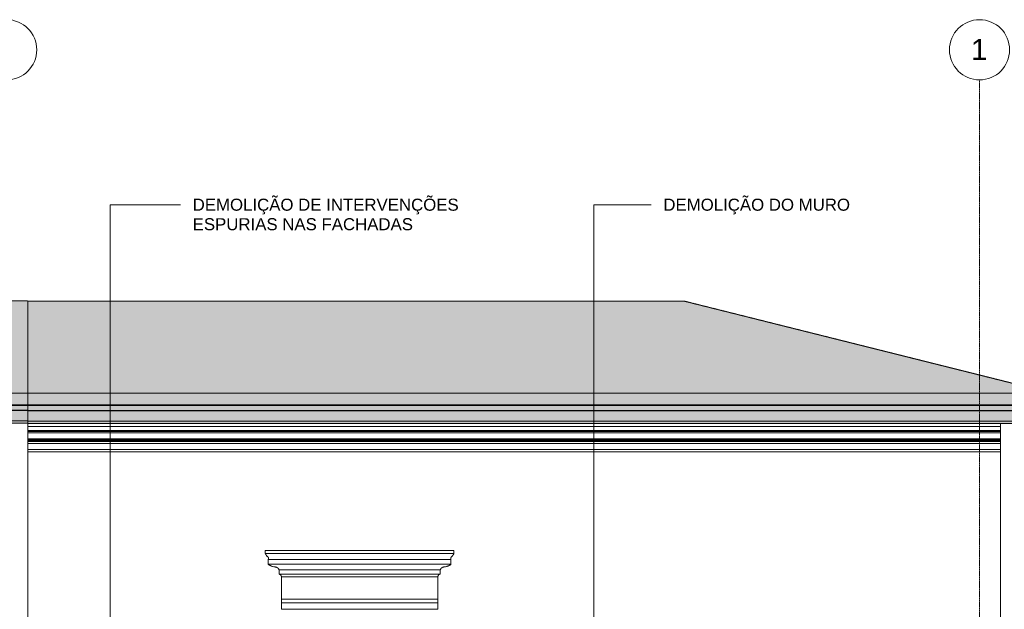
# Model space of a CAD drawing. Header units: millimetres. Extents: x -5998 to 63709, y -2391 to 8822.
# Tile 238 of 256: x 21914 to 30102, y 3630 to 8528. Entities that reach past the tile are written whole.
import ezdxf

# ---------------------------------------------------------------- set-up
doc = ezdxf.new("R2010")
doc.units = ezdxf.units.MM
doc.linetypes.add('_Tracejado médio', pattern=[4, 3, -1])
doc.linetypes.add('_Traço - ponto', pattern=[16, 12, -2, 0, -2])
for name, color, linetype, lineweight in [('A-GENM', 13, 'Continuous', 18), ('A-ROOF', 132, 'Continuous', 25), ('A-ROOF-OTLN', 132, 'Continuous', 25), ('A-ROOF-PATT', 132, 'Continuous', 25), ('A-WALL', 113, 'Continuous', 25), ('G-ANNO-TEXT', 231, 'Continuous', 9), ('S-GRID', 1, 'Continuous', 9), ('S-GRID-IDEN', 1, 'Continuous', 9)]:
    doc.layers.add(name, color=color, linetype=linetype, lineweight=lineweight)
doc.styles.add('Arial_2', font='arial.ttf', dxfattribs={"height": 175})
doc.styles.add('Arial_3', font='arial.ttf', dxfattribs={"height": 100})

# ---------------------------------------------------------------- blocks, each defined once
blk = doc.blocks.new('ornamento esquadrias - ornamento esquadrias-V2-ELEVAÇÃO 3 - MANTER _ DEMOLIR')
at = {"layer": 'A-GENM'}
for p, q in [((-4.2, 4158), (-1573.6, 4158)), ((-1573.6, 4158), (-1573.6, 4133)), ((-4.2, 4133), (-1573.6, 4133)), ((-1573.6, 4133), (-4.2, 4133)), ((-4.2, 4133), (-4.2, 4158)), ((-1548.6, 4083), (-29.2, 4083)), ((-29.2, 4083), (-1548.6, 4083)), ((-1548.6, 4083), (-1548.6, 4043)), ((-29.2, 4043), (-1548.6, 4043)), ((-1548.6, 4043), (-29.2, 4043)), ((-29.2, 4043), (-29.2, 4083)), ((-1458.6, 3996.3), (-119.2, 3996.3)), ((-119.2, 3996.3), (-1458.6, 3996.3)), ((-1458.6, 3996.3), (-1458.6, 3961.3)), ((-119.2, 3961.3), (-1458.6, 3961.3)), ((-1458.6, 3961.3), (-119.2, 3961.3)), ((-138.9, 3938), (-1438.9, 3938)), ((-1438.9, 3938), (-1438.9, 3752.1)), ((-1438.9, 3938), (-138.9, 3938)), ((-138.9, 3752.1), (-138.9, 3938)), ((-119.2, 3961.3), (-119.2, 3996.3)), ((-138.9, 3752.1), (-1438.9, 3752.1)), ((-1438.9, 3752.1), (-138.9, 3752.1)), ((-1438.9, 3722.1), (-1438.9, 3752.1)), ((-1438.9, 3722.1), (-138.9, 3722.1)), ((-1438.9, 3669.1), (-1438.9, 3722.1)), ((-1438.9, 3722.1), (-138.9, 3722.1)), ((-138.9, 3752.1), (-138.9, 3722.1)), ((-138.9, 3722.1), (-138.9, 3669.1)), ((-138.9, 3669.1), (-1438.9, 3669.1))]:
    blk.add_line(p, q, dxfattribs=at)
for points, knots in [([(-1555, 4106.4), (-1556.5, 4108), (-1558.8, 4110.4), (-1561.6, 4113.7), (-1563.3, 4115.8), (-1564.5, 4117.5), (-1565.7, 4119.2), (-1566.8, 4120.9), (-1567.9, 4122.5), (-1568.9, 4124.1), (-1569.9, 4125.7), (-1570.8, 4127.4), (-1571.8, 4129.3), (-1572.6, 4130.8), (-1573.1, 4132), (-1573.5, 4132.7), (-1573.6, 4133), (-1573.6, 4133)], [0, 0, 0, 0, 0.142857, 0.214286, 0.285714, 0.321429, 0.357143, 0.428571, 0.464286, 0.5, 0.571429, 0.625, 0.678571, 0.785714, 0.839286, 0.892857, 1, 1, 1, 1]), ([(-1548.6, 4083), (-1548.6, 4083), (-1548.4, 4083.4), (-1547.6, 4084.9), (-1546.8, 4087.3), (-1546.3, 4090.7), (-1546.5, 4094.1), (-1547.1, 4096.6), (-1547.7, 4098.1), (-1548.3, 4099.5), (-1549.2, 4101), (-1550.2, 4102.3), (-1551.8, 4104.2), (-1553.5, 4105.6), (-1555, 4106.4)], [0, 0, 0, 0, 0.125, 0.25, 0.375, 0.5, 0.625, 0.6875, 0.71875, 0.75, 0.8125, 0.84375, 0.875, 1, 1, 1, 1]), ([(-22.8, 4106.4), (-23.5, 4106), (-25, 4105), (-26.8, 4103.3), (-28.1, 4101.7), (-29, 4100.3), (-29.8, 4098.8), (-30.6, 4097), (-31.3, 4094.1), (-31.6, 4089.3), (-30.4, 4085.4), (-29.4, 4083.4), (-29.2, 4083), (-29.2, 4083)], [0, 0, 0, 0, 0.0625, 0.125, 0.1875, 0.21875, 0.25, 0.3125, 0.375, 0.5, 0.75, 0.875, 1, 1, 1, 1]), ([(-4.2, 4133), (-4.2, 4133), (-4.4, 4132.6), (-5.1, 4131.1), (-5.8, 4129.7), (-6.7, 4128), (-7.8, 4125.9), (-8.9, 4124.1), (-9.9, 4122.5), (-11.2, 4120.5), (-12.6, 4118.5), (-14, 4116.6), (-14.9, 4115.3), (-16.2, 4113.7), (-17.7, 4111.8), (-19.9, 4109.4), (-21.6, 4107.6), (-22.8, 4106.4)], [0, 0, 0, 0, 0.142857, 0.214286, 0.285714, 0.357143, 0.428571, 0.5, 0.535714, 0.571429, 0.678571, 0.705357, 0.732143, 0.785714, 0.839286, 0.892857, 1, 1, 1, 1]), ([(-1548.6, 4043), (-1546.9, 4041.7), (-1543.4, 4039.1), (-1538.7, 4036.1), (-1534.6, 4033.7), (-1530.4, 4031.5), (-1526, 4029.4), (-1521.5, 4027.5), (-1516.9, 4025.7), (-1508.6, 4023.1), (-1501.3, 4021.5), (-1496.3, 4020.8)], [-1, -1, -1, -1, -0.875, -0.75, -0.6875, -0.625, -0.5, -0.4375, -0.375, -0.25, 0, 0, 0, 0]), ([(-1496.3, 4020.8), (-1493.6, 4021), (-1489.5, 4020.8), (-1484.3, 4019.7), (-1481.1, 4018.7), (-1478.6, 4017.7), (-1476.8, 4016.8), (-1475, 4015.9), (-1473.3, 4014.9), (-1471.7, 4013.7), (-1470.1, 4012.5), (-1468.6, 4011.2), (-1467.2, 4009.8), (-1465.8, 4008.4), (-1464.1, 4006.3), (-1461.3, 4002.5), (-1459.5, 3998.9), (-1458.6, 3996.3)], [-1, -1, -1, -1, -0.833333, -0.75, -0.666667, -0.625, -0.583333, -0.541667, -0.5, -0.458333, -0.416667, -0.375, -0.333333, -0.291667, -0.25, -0.166667, 0, 0, 0, 0]), ([(-119.2, 3996.3), (-118.3, 3998.9), (-116.4, 4002.5), (-113.3, 4006.9), (-111.1, 4009.4), (-109.2, 4011.2), (-107.7, 4012.5), (-106.1, 4013.7), (-104.4, 4014.9), (-102.7, 4015.9), (-101, 4016.9), (-99.2, 4017.7), (-97.3, 4018.5), (-95.4, 4019.1), (-92.9, 4019.9), (-88.2, 4020.8), (-84.2, 4021), (-81.5, 4020.8)], [-1, -1, -1, -1, -0.833333, -0.75, -0.666667, -0.625, -0.583333, -0.541667, -0.5, -0.458333, -0.416667, -0.375, -0.333333, -0.291667, -0.25, -0.166667, 0, 0, 0, 0]), ([(-81.5, 4020.8), (-76.5, 4021.5), (-69.2, 4023.1), (-60.9, 4025.7), (-56.3, 4027.5), (-52.9, 4028.9), (-49.6, 4030.4), (-46.3, 4032), (-43.2, 4033.7), (-39.1, 4036.1), (-34.4, 4039.1), (-30.9, 4041.7), (-29.2, 4043)], [-1, -1, -1, -1, -0.75, -0.625, -0.5625, -0.5, -0.4375, -0.375, -0.3125, -0.25, -0.125, 0, 0, 0, 0]), ([(-1458.6, 3961.3), (-1457.7, 3961.1), (-1456.3, 3960.7), (-1454.6, 3960.1), (-1453.4, 3959.5), (-1452.2, 3958.9), (-1451, 3958.3), (-1449.9, 3957.6), (-1449, 3956.9), (-1448.3, 3956.4), (-1447.6, 3955.8), (-1446.8, 3955.1), (-1445.9, 3954.1), (-1445, 3953.1), (-1444.1, 3952.1), (-1443.3, 3951), (-1442.6, 3949.9), (-1441.9, 3948.7), (-1441.3, 3947.5), (-1440.5, 3945.8), (-1439.5, 3942.7), (-1439, 3939.9), (-1438.9, 3938)], [-1, -1, -1, -1, -0.916667, -0.875, -0.833333, -0.791667, -0.75, -0.708333, -0.666667, -0.645833, -0.625, -0.583333, -0.541667, -0.5, -0.458333, -0.416667, -0.375, -0.333333, -0.291667, -0.25, -0.166667, 0, 0, 0, 0]), ([(-138.9, 3938), (-138.8, 3939.9), (-138.3, 3942.7), (-137.1, 3946.2), (-136.1, 3948.3), (-135.2, 3949.9), (-134.4, 3951), (-133.7, 3952.1), (-132.8, 3953.1), (-131.9, 3954.1), (-131, 3955.1), (-130, 3955.9), (-129, 3956.8), (-127.9, 3957.6), (-126.8, 3958.3), (-125.6, 3958.9), (-124.4, 3959.5), (-123.2, 3960.1), (-121.4, 3960.7), (-120.1, 3961.1), (-119.2, 3961.3)], [-1, -1, -1, -1, -0.833333, -0.75, -0.666667, -0.625, -0.583333, -0.541667, -0.5, -0.458333, -0.416667, -0.375, -0.333333, -0.291667, -0.25, -0.208333, -0.166667, -0.125, -0.083333, 0, 0, 0, 0])]:
    blk.add_open_spline(points, degree=3, knots=knots, dxfattribs=at)
blk = doc.blocks.new('ORNAMENTO SUPERIOR - ORNAMENTO SUPERIOR-4323885-ELEVAÇÃO 3 - MANTER _ DEMOLIR')
at = {"layer": 'A-GENM'}
for p, q in [((30071.1, 5328.7), (30071.1, 5322.7)), ((30071.1, 5173.9), (30071.1, 5147.5)), ((21981.1, 5147.5), (30071.1, 5147.5)), ((21981.1, 5116.7), (30071.1, 5116.7)), ((21981.1, 5106.7), (30071.1, 5106.7)), ((21981.1, 5096.7), (30071.1, 5096.7)), ((30071.1, 5147.5), (30071.1, 5116.7)), ((30071.1, 5116.7), (30071.1, 5106.7)), ((30071.1, 5106.7), (30071.1, 5096.7)), ((30071.1, 5096.7), (30071.1, 5046.7)), ((21981.1, 5046.7), (30071.1, 5046.7)), ((21981.1, 5041.7), (30071.1, 5041.7)), ((21981.1, 5031.7), (30071.1, 5031.7)), ((21981.1, 5023.7), (30071.1, 5023.7)), ((21981.1, 5008.7), (30071.1, 5008.7)), ((30071.1, 5046.7), (30071.1, 5041.7)), ((30071.1, 5041.7), (30071.1, 5031.7)), ((30071.1, 5031.7), (30071.1, 5023.7)), ((30071.1, 5023.7), (30071.1, 5008.7)), ((30071.1, 5008.7), (30071.1, 4958.7)), ((21981.1, 4958.7), (30071.1, 4958.7)), ((21981.1, 4938.7), (30071.1, 4938.7)), ((30071.1, 4958.7), (30071.1, 4938.7))]:
    blk.add_line(p, q, dxfattribs=at)
blk = doc.blocks.new('Grid - Head Grid-11506-ELEVAÇÃO 3 - MANTER _ DEMOLIR')
at = {"layer": 'S-GRID-IDEN'}
blk.add_circle((29896.1, 8278.5), 250, dxfattribs=at)

msp = doc.modelspace()

# ---------------------------------------------------------------- hatches: boundary and pattern name
at = {"layer": 'A-ROOF'}
for points in [[(15668.4, 5330), (21981.1, 5330), (21981.1, 5426.5), (9918.6, 5426.5), (9918.6, 5330), (15066.6, 5330)], [(21981.1, 5328.7), (30476.7, 5328.7), (30500.8, 5425.2), (21981.1, 5425.2), (21981.1, 5330)]]:
    msp.add_hatch(color=254, dxfattribs=at).paths.add_polyline_path(points, flags=0)
at = {"layer": 'A-ROOF-OTLN'}
for points in [[(15066.6, 5283.8), (21981.1, 5283.8), (21981.1, 5323.5), (9918.6, 5323.5), (9918.6, 5283.8), (14765.7, 5283.8)], [(30112.6, 5282.5), (30719.3, 5282.5), (30722.8, 5322.2), (21981.1, 5322.2), (21981.1, 5282.5), (30037.4, 5282.5)], [(21912.5, 5280.3), (21981.1, 5280.3), (21981.1, 5283.8), (9918.6, 5283.8), (9918.6, 5280.3), (21837.3, 5280.3)], [(20332.7, 5194.8), (21981.1, 5194.8), (21981.1, 5280.3), (9918.6, 5280.3), (9918.6, 5194.8), (20257.5, 5194.8)], [(26050.2, 5279), (30699.8, 5279), (30719.3, 5282.5), (21981.1, 5282.5), (21981.1, 5279), (25975, 5279)], [(30614.2, 5193.5), (30636.3, 5196.4), (30657, 5205), (30674.7, 5218.5), (30688.3, 5236.3), (30696.8, 5256.9), (30699.8, 5279), (21981.1, 5279), (21981.1, 5193.5), (30112.6, 5193.5)], [(21912.5, 5175.1), (21981.1, 5175.1), (21981.1, 5194.8), (9918.6, 5194.8), (9918.6, 5175.1), (21837.3, 5175.1)], [(30112.6, 5173.8), (30610.7, 5173.8), (30614.2, 5193.5), (21981.1, 5193.5), (21981.1, 5173.8), (30037.4, 5173.8)]]:
    msp.add_hatch(color=254, dxfattribs=at).paths.add_polyline_path(points, flags=0)
at = {"layer": 'A-ROOF-PATT'}
for points in [[(9918.6, 5426.5), (21981.1, 5426.5), (21981.1, 6193.9), (9918.6, 6193.9), (9918.6, 5547.2)], [(26200.6, 5425.2), (30500.8, 5425.2), (27444.8, 6189.2), (21981.1, 6189.2), (21981.1, 5425.2), (25899.7, 5425.2)]]:
    msp.add_hatch(color=254, dxfattribs=at).paths.add_polyline_path(points, flags=0)

# ---------------------------------------------------------------- linework, layer by layer
at = {"layer": 'A-ROOF', "color": 30, "linetype": '_Tracejado médio', "lineweight": 18}
for p, q in [((16133.5, 6193.9), (21981.1, 6193.9)), ((21981.1, 5330), (21981.1, 6193.9)), ((27444.8, 6189.2), (21981.1, 6189.2)), ((27444.8, 6189.2), (30500.8, 5425.2)), ((9918.6, 5426.5), (21981.1, 5426.5)), ((21981.1, 5425.2), (30500.8, 5425.2)), ((21981.1, 5330), (9918.6, 5330)), ((30476.7, 5328.7), (21981.1, 5328.7))]:
    msp.add_line(p, q, dxfattribs=at)
at = {"layer": 'A-ROOF-OTLN', "color": 30, "linetype": '_Tracejado médio', "lineweight": 18}
for p, q in [((21981.1, 5324), (9918.6, 5324)), ((21981.1, 5323.9), (9918.6, 5323.9)), ((21981.1, 5323.5), (9918.6, 5323.5)), ((21981.1, 5323.9), (21981.1, 5175.1)), ((30507.2, 5322.7), (21981.1, 5322.7)), ((30717.8, 5322.6), (21981.1, 5322.6)), ((30722.8, 5322.2), (21981.1, 5322.2)), ((21981.1, 5283.8), (9918.6, 5283.8)), ((21981.1, 5280.3), (9918.6, 5280.3)), ((30719.3, 5282.5), (21981.1, 5282.5)), ((30699.8, 5279), (21981.1, 5279)), ((9918.6, 5194.8), (21981.1, 5194.8)), ((21981.1, 5194.8), (9918.6, 5194.8)), ((21981.1, 5175.1), (9918.6, 5175.1)), ((21981.1, 5193.5), (30614.2, 5193.5)), ((30614.2, 5193.5), (21981.1, 5193.5)), ((30610.7, 5173.8), (21981.1, 5173.8))]:
    msp.add_line(p, q, dxfattribs=at)
at = {"layer": 'A-WALL', "lineweight": 18}
for p, q in [((21981.1, 5330), (21981.1, 5324)), ((21981.1, 5175.1), (21981.1, 1280)), ((30071.1, 2580), (30071.1, 4938.7))]:
    msp.add_line(p, q, dxfattribs=at)
at = {"layer": 'G-ANNO-TEXT', "color": 7}
for p, q in [((22665.5, 6991.6), (23251.2, 6991.6)), ((22665.5, 3374.9), (22665.5, 6991.6)), ((26689.3, 6991.6), (27165.2, 6991.6)), ((26689.3, 2044), (26689.3, 6991.6))]:
    msp.add_line(p, q, dxfattribs=at)
at = {"layer": 'S-GRID', "linetype": '_Traço - ponto'}
msp.add_line((29896.1, -2391.2), (29896.1, 8028.5), dxfattribs=at)

# ---------------------------------------------------------------- block references
at = {"layer": 'A-GENM'}
for name, p in [('ORNAMENTO SUPERIOR - ORNAMENTO SUPERIOR-4323885-ELEVAÇÃO 3 - MANTER _ DEMOLIR', (0, 0)), ('ornamento esquadrias - ornamento esquadrias-V2-ELEVAÇÃO 3 - MANTER _ DEMOLIR', (25530, -39.1))]:
    msp.add_blockref(name, p, dxfattribs=at)
at = {"layer": 'S-GRID-IDEN'}
for p in [(-8090, 0), (0, 0)]:
    msp.add_blockref('Grid - Head Grid-11506-ELEVAÇÃO 3 - MANTER _ DEMOLIR', p, dxfattribs=at)

# ---------------------------------------------------------------- texts
at = {"layer": 'G-ANNO-TEXT', "color": 7, "char_height": 100, "attachment_point": 1, "style": 'Arial_3'}
for s, insert, width in [('DEMOLIÇÃO DE INTERVENÇÕES ', (23352.8, 7041.6), 2777.847), ('DEMOLIÇÃO DO MURO', (27266.8, 7041.6), 1904.008), ('ESPURIAS NAS FACHADAS', (23352.8, 6879.5), 2272.784)]:
    msp.add_mtext(s, dxfattribs=dict(at, insert=insert, width=width))
at = {"layer": 'S-GRID-IDEN', "insert": (29824.8, 8367.9), "char_height": 175, "width": 168.354, "attachment_point": 1, "style": 'Arial_2'}
msp.add_mtext('1', dxfattribs=at)

doc.saveas('drawing.dxf')
